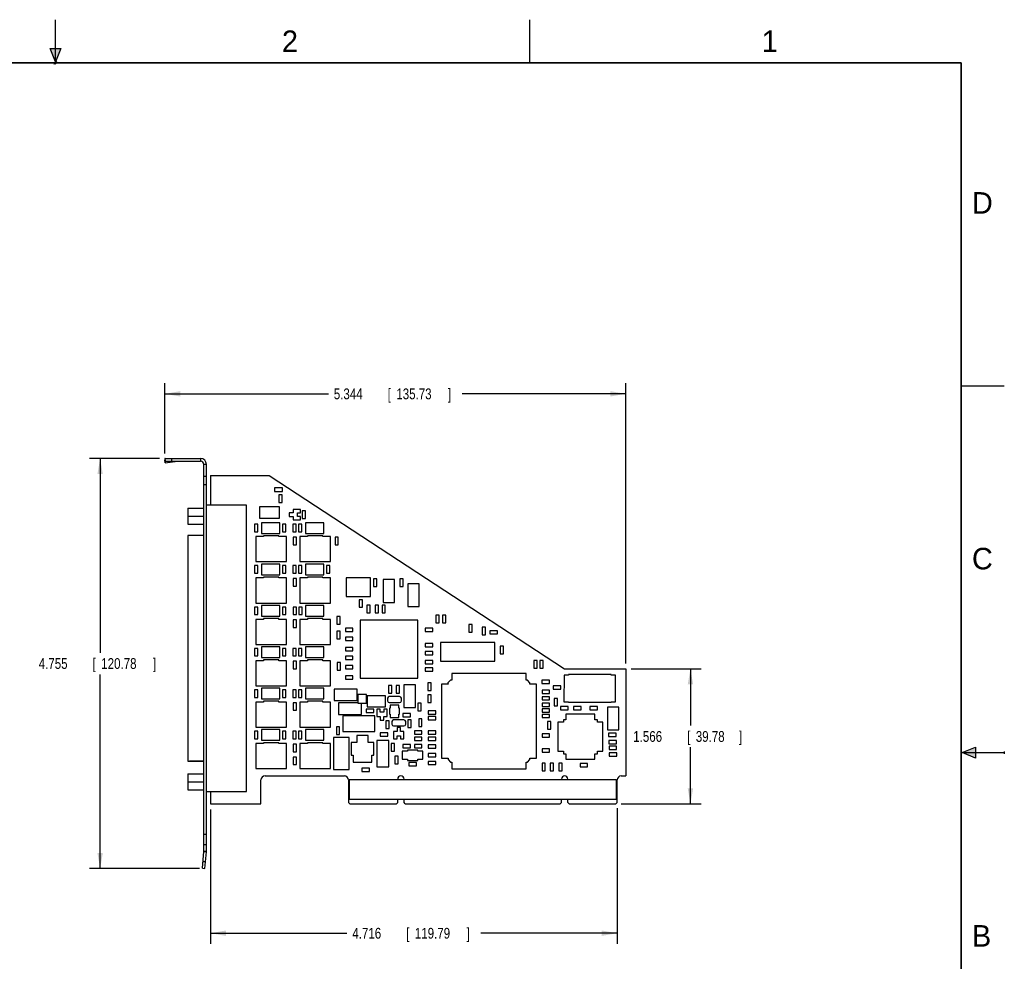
# Model space of a CAD drawing. Header units: inches. Extents: x 0 to 22, y 0 to 17.
# Tile 9 of 9: x 10.6 to 22, y 6.1 to 17. Entities that reach past the tile are written whole.
import ezdxf

# ---------------------------------------------------------------- set-up
doc = ezdxf.new("R2010")
doc.units = ezdxf.units.IN
doc.header["$LTSCALE"] = 1.21
doc.header["$MEASUREMENT"] = 0
doc.layers.get('0').update_dxf_attribs({"linetype": 'CONTINUOUS'})
doc.layers.add('DIMENSIONS', color=7, linetype='CONTINUOUS')
doc.styles.get("Standard").update_dxf_attribs({"font": 'txt', "width": 0.8})
doc.dimstyles.new('DIMSTYLE_1', dxfattribs={"dimtxt": 0.125, "dimasz": 0.18, "dimexe": 0.18, "dimexo": 0.0625, "dimgap": 0.09, "dimtad": 0, "dimtih": 1, "dimtoh": 1, "dimdec": 3, "dimzin": 4, "dimdsep": 46, "dimtxsty": 'STANDARD', "dimblk": '_FILLED', "dimblk1": '_FILLED', "dimblk2": '_FILLED', "dimcen": 0.09, "dimadec": 0, "dimazin": 0, "dimtp": 0.01, "dimtm": 0.01, "dimtfac": 1, "dimtdec": 3, "dimtofl": 0, "dimtmove": 0, "dimatfit": 3, "dimldrblk": '_FILLED', "dimfxl": 1, "dimtolj": 1, "dimtzin": 4, "dimarcsym": 0})

# ---------------------------------------------------------------- blocks, each defined once
blk = doc.blocks.new('_FILLED')
at = {"color": 0, "linetype": 'BYBLOCK'}
blk.add_solid([(0, 0), (-1, 0.174), (-1, -0.174)], dxfattribs=at)
blk = doc.blocks.new('*D0')
at = {"layer": 'DIMENSIONS', "color": 2, "linetype": 'CONTINUOUS'}
for p, q in [((12.207, 11.911), (11.392, 11.911)), ((11.517, 11.911), (11.517, 9.658)), ((11.517, 7.156), (11.517, 9.408)), ((12.67, 7.156), (11.392, 7.156))]:
    blk.add_line(p, q, dxfattribs=at)
at = {"layer": 'DIMENSIONS', "color": 2, "linetype": 'CONTINUOUS', "xscale": 0.18, "yscale": 0.18, "zscale": 0.18}
for p, rotation in [((11.517, 11.911), 90), ((11.517, 7.156), 270)]:
    blk.add_blockref('_FILLED', p, dxfattribs=dict(at, rotation=rotation))
at = {"layer": 'DIMENSIONS', "color": 2, "linetype": 'CONTINUOUS', "width": 0.8}
for s, p in [('4.755', (10.805, 9.471)), ('[', (11.43, 9.471)), ('120.78', (11.53, 9.471)), (']', (12.13, 9.471))]:
    blk.add_text(s, height=0.125, dxfattribs=at).set_placement(p)
blk = doc.blocks.new('*D1')
at = {"layer": 'DIMENSIONS', "color": 2, "linetype": 'CONTINUOUS'}
for p, q in [((12.267, 11.971), (12.267, 12.786)), ((17.611, 9.533), (17.611, 12.786)), ((12.267, 12.661), (14.164, 12.661)), ((17.611, 12.661), (15.714, 12.661))]:
    blk.add_line(p, q, dxfattribs=at)
at = {"layer": 'DIMENSIONS', "color": 2, "linetype": 'CONTINUOUS', "xscale": 0.18, "yscale": 0.18, "zscale": 0.18, "rotation": 180}
blk.add_blockref('_FILLED', (12.267, 12.661), dxfattribs=at)
at = {"layer": 'DIMENSIONS', "color": 2, "linetype": 'CONTINUOUS', "xscale": 0.18, "yscale": 0.18, "zscale": 0.18}
blk.add_blockref('_FILLED', (17.611, 12.661), dxfattribs=at)
at = {"layer": 'DIMENSIONS', "color": 2, "linetype": 'CONTINUOUS', "width": 0.8}
for s, p in [('5.344', (14.226, 12.598)), ('[', (14.851, 12.598)), ('135.73', (14.951, 12.598)), (']', (15.551, 12.598))]:
    blk.add_text(s, height=0.125, dxfattribs=at).set_placement(p)
blk = doc.blocks.new('*D2')
at = {"layer": 'DIMENSIONS', "color": 2, "linetype": 'CONTINUOUS'}
for p, q in [((17.673, 9.471), (18.486, 9.471)), ((18.361, 9.471), (18.361, 8.813)), ((18.361, 7.905), (18.361, 8.563)), ((17.559, 7.905), (18.486, 7.905))]:
    blk.add_line(p, q, dxfattribs=at)
at = {"layer": 'DIMENSIONS', "color": 2, "linetype": 'CONTINUOUS', "xscale": 0.18, "yscale": 0.18, "zscale": 0.18}
for p, rotation in [((18.361, 9.471), 90), ((18.361, 7.905), 270)]:
    blk.add_blockref('_FILLED', p, dxfattribs=dict(at, rotation=rotation))
at = {"layer": 'DIMENSIONS', "color": 2, "linetype": 'CONTINUOUS', "width": 0.8}
for s, p in [('1.566', (17.698, 8.625)), ('[', (18.323, 8.625)), ('39.78', (18.423, 8.625)), (']', (18.923, 8.625))]:
    blk.add_text(s, height=0.125, dxfattribs=at).set_placement(p)
blk = doc.blocks.new('*D3')
at = {"layer": 'DIMENSIONS', "color": 2, "linetype": 'CONTINUOUS'}
for p, q in [((12.796, 7.842), (12.796, 6.281)), ((17.512, 7.857), (17.512, 6.281)), ((12.796, 6.406), (14.379, 6.406)), ((17.512, 6.406), (15.929, 6.406))]:
    blk.add_line(p, q, dxfattribs=at)
at = {"layer": 'DIMENSIONS', "color": 2, "linetype": 'CONTINUOUS', "xscale": 0.18, "yscale": 0.18, "zscale": 0.18, "rotation": 180}
blk.add_blockref('_FILLED', (12.796, 6.406), dxfattribs=at)
at = {"layer": 'DIMENSIONS', "color": 2, "linetype": 'CONTINUOUS', "xscale": 0.18, "yscale": 0.18, "zscale": 0.18}
blk.add_blockref('_FILLED', (17.512, 6.406), dxfattribs=at)
at = {"layer": 'DIMENSIONS', "color": 2, "linetype": 'CONTINUOUS', "width": 0.8}
for s, p in [('4.716', (14.441, 6.343)), ('[', (15.066, 6.343)), ('119.79', (15.166, 6.343)), (']', (15.766, 6.343))]:
    blk.add_text(s, height=0.125, dxfattribs=at).set_placement(p)

msp = doc.modelspace()

# ---------------------------------------------------------------- hatches: boundary and pattern name
at = {"linetype": 'CONTINUOUS'}
for points in [[(11, 16.51), (10.9375, 16.6663), (11.0625, 16.6663)], [(21.6663, 8.5625), (21.6663, 8.4375), (21.51, 8.5)]]:
    msp.add_hatch(color=2, dxfattribs=at).paths.add_polyline_path(points)

# ---------------------------------------------------------------- linework, layer by layer
at = {"color": 2, "linetype": 'CONTINUOUS'}
for p, q in [((11, 16.485), (11, 17)), ((16.5, 16.5), (16.5, 17)), ((11, 16.51), (10.9375, 16.6663)), ((10.9375, 16.6663), (11.0625, 16.6663)), ((11.0625, 16.6663), (11, 16.51)), ((11.015, 16.515), (10.985, 16.485)), ((10.985, 16.485), (11, 16.515)), ((11, 16.485), (11.015, 16.515)), ((22, 12.75), (21.5, 12.75)), ((21.51, 8.5), (21.6663, 8.5625)), ((21.6663, 8.5625), (21.6663, 8.4375)), ((21.51, 8.5), (22, 8.5)), ((21.6663, 8.4375), (21.51, 8.5)), ((22, 8.515), (22, 8.485))]:
    msp.add_line(p, q, dxfattribs=at)
at = {"color": 7, "linetype": 'CONTINUOUS'}
for p, q in [((12.2671, 11.9087), (12.2683, 11.8904)), ((12.2671, 11.9087), (12.2697, 11.8895)), ((12.2722, 11.8614), (12.2683, 11.8904)), ((12.2697, 11.8809), (12.2697, 11.9109)), ((12.2697, 11.9109), (12.6797, 11.9109)), ((12.2697, 11.8809), (12.6797, 11.8809)), ((12.271, 11.8798), (12.2722, 11.8614)), ((12.271, 11.8798), (12.4127, 11.8798)), ((12.2722, 11.8614), (12.4127, 11.8798)), ((12.3497, 11.8809), (12.3497, 11.9109)), ((12.6797, 11.9109), (12.6797, 11.8809)), ((12.7197, 7.3569), (12.7197, 11.8409)), ((12.7497, 11.8409), (12.7197, 11.8409)), ((12.7497, 7.3569), (12.7497, 11.8409)), ((12.7497, 11.7039), (12.7197, 11.7039)), ((12.7957, 11.7149), (12.7957, 11.3699)), ((12.7957, 11.7149), (13.4777, 11.7149)), ((13.4777, 11.7149), (16.9007, 9.4709)), ((12.7497, 11.6039), (12.7197, 11.6039)), ((13.5397, 11.5699), (13.5397, 11.5299)), ((13.6297, 11.5699), (13.5397, 11.5699)), ((13.5397, 11.5299), (13.6297, 11.5299)), ((13.6297, 11.5299), (13.6297, 11.5699)), ((13.5907, 11.4889), (13.5907, 11.4009)), ((13.6287, 11.4889), (13.5907, 11.4889)), ((13.6287, 11.4009), (13.6287, 11.4889)), ((12.5322, 11.3357), (12.5322, 11.1482)), ((12.5322, 11.3357), (12.7197, 11.3357)), ((13.2147, 11.3699), (12.7497, 11.3699)), ((13.2147, 8.0499), (13.2147, 11.3699)), ((13.3637, 11.3519), (13.3637, 11.2179)), ((13.5957, 11.3519), (13.3637, 11.3519)), ((13.5907, 11.4009), (13.6287, 11.4009)), ((13.5957, 11.2179), (13.5957, 11.3519)), ((13.7547, 11.3199), (13.7547, 11.2799)), ((13.8397, 11.3199), (13.7547, 11.3199)), ((13.8397, 11.2799), (13.8397, 11.3199)), ((13.8607, 11.3039), (13.8607, 11.2159)), ((13.8987, 11.3039), (13.8607, 11.3039)), ((13.8987, 11.2159), (13.8987, 11.3039)), ((12.5322, 11.2419), (12.7197, 11.2419)), ((13.3637, 11.2179), (13.5957, 11.2179)), ((13.7097, 11.2799), (13.7097, 11.2399)), ((13.7547, 11.2799), (13.7097, 11.2799)), ((13.7097, 11.2399), (13.7547, 11.2399)), ((13.7547, 11.2399), (13.7547, 11.1999)), ((13.7547, 11.1999), (13.8397, 11.1999)), ((13.8047, 11.2399), (13.8047, 11.2799)), ((13.8047, 11.2799), (13.8397, 11.2799)), ((13.8397, 11.2399), (13.8047, 11.2399)), ((13.8397, 11.1999), (13.8397, 11.2399)), ((13.8607, 11.2159), (13.8987, 11.2159)), ((12.5322, 11.1482), (12.7197, 11.1482)), ((13.3057, 11.1489), (13.3057, 11.0609)), ((13.3437, 11.1489), (13.3057, 11.1489)), ((13.3437, 11.0609), (13.3437, 11.1489)), ((13.3897, 11.1669), (13.3897, 11.0429)), ((13.5997, 11.1669), (13.3897, 11.1669)), ((13.5997, 11.0429), (13.5997, 11.1669)), ((13.6307, 11.1489), (13.6307, 11.0609)), ((13.6687, 11.1489), (13.6307, 11.1489)), ((13.6687, 11.0609), (13.6687, 11.1489)), ((13.7507, 11.1489), (13.7507, 11.0609)), ((13.7887, 11.1489), (13.7507, 11.1489)), ((13.7887, 11.0609), (13.7887, 11.1489)), ((13.8157, 11.1489), (13.8157, 11.0609)), ((13.8537, 11.1489), (13.8157, 11.1489)), ((13.8537, 11.0609), (13.8537, 11.1489)), ((13.8997, 11.1669), (13.8997, 11.0429)), ((14.1097, 11.1669), (13.8997, 11.1669)), ((14.1097, 11.0429), (14.1097, 11.1669)), ((12.5347, 11.0169), (12.5347, 8.4029)), ((12.7197, 11.0169), (12.5347, 11.0169)), ((12.5517, 11.0169), (12.5517, 11.0179)), ((12.7197, 11.0179), (12.5517, 11.0179)), ((13.3057, 11.0609), (13.3437, 11.0609)), ((13.3222, 11.0059), (13.3222, 10.7149)), ((13.4097, 11.0059), (13.3222, 11.0059)), ((13.3897, 11.0429), (13.5997, 11.0429)), ((13.4097, 11.0154), (13.4097, 11.0059)), ((13.5897, 11.0154), (13.4097, 11.0154)), ((13.5897, 11.0059), (13.5897, 11.0154)), ((13.6772, 11.0059), (13.5897, 11.0059)), ((13.6307, 11.0609), (13.6687, 11.0609)), ((13.6772, 10.7149), (13.6772, 11.0059)), ((13.7507, 11.0609), (13.7887, 11.0609)), ((13.7557, 10.9989), (13.7557, 10.9109)), ((13.7937, 10.9989), (13.7557, 10.9989)), ((13.7937, 10.9109), (13.7937, 10.9989)), ((13.8157, 11.0609), (13.8537, 11.0609)), ((13.8322, 11.0059), (13.8322, 10.7149)), ((13.9197, 11.0059), (13.8322, 11.0059)), ((13.8997, 11.0429), (14.1097, 11.0429)), ((13.9197, 11.0154), (13.9197, 11.0059)), ((14.0997, 11.0154), (13.9197, 11.0154)), ((14.0997, 11.0059), (14.0997, 11.0154)), ((14.1872, 11.0059), (14.0997, 11.0059)), ((14.1872, 10.7149), (14.1872, 11.0059)), ((14.2407, 10.9989), (14.2407, 10.9109)), ((14.2787, 10.9989), (14.2407, 10.9989)), ((14.2787, 10.9109), (14.2787, 10.9989)), ((13.7557, 10.9109), (13.7937, 10.9109)), ((14.2407, 10.9109), (14.2787, 10.9109)), ((13.3057, 10.6689), (13.3057, 10.5809)), ((13.3437, 10.6689), (13.3057, 10.6689)), ((13.3222, 10.7149), (13.6772, 10.7149)), ((13.3437, 10.5809), (13.3437, 10.6689)), ((13.3897, 10.6869), (13.3897, 10.5629)), ((13.5997, 10.6869), (13.3897, 10.6869)), ((13.5997, 10.5629), (13.5997, 10.6869)), ((13.6307, 10.6689), (13.6307, 10.5809)), ((13.6687, 10.6689), (13.6307, 10.6689)), ((13.6687, 10.5809), (13.6687, 10.6689)), ((13.7507, 10.6689), (13.7507, 10.5809)), ((13.7887, 10.6689), (13.7507, 10.6689)), ((13.7887, 10.5809), (13.7887, 10.6689)), ((13.8157, 10.6689), (13.8157, 10.5809)), ((13.8537, 10.6689), (13.8157, 10.6689)), ((13.8322, 10.7149), (14.1872, 10.7149)), ((13.8537, 10.5809), (13.8537, 10.6689)), ((13.8997, 10.6869), (13.8997, 10.5629)), ((14.1097, 10.6869), (13.8997, 10.6869)), ((14.1097, 10.5629), (14.1097, 10.6869)), ((14.1407, 10.6689), (14.1407, 10.5809)), ((14.1787, 10.6689), (14.1407, 10.6689)), ((14.1787, 10.5809), (14.1787, 10.6689)), ((13.3057, 10.5809), (13.3437, 10.5809)), ((13.3222, 10.5259), (13.3222, 10.2349)), ((13.4097, 10.5259), (13.3222, 10.5259)), ((13.3897, 10.5629), (13.5997, 10.5629)), ((13.4097, 10.5354), (13.4097, 10.5259)), ((13.5897, 10.5354), (13.4097, 10.5354)), ((13.5897, 10.5259), (13.5897, 10.5354)), ((13.6772, 10.5259), (13.5897, 10.5259)), ((13.6307, 10.5809), (13.6687, 10.5809)), ((13.6772, 10.2349), (13.6772, 10.5259)), ((13.7507, 10.5809), (13.7887, 10.5809)), ((13.7557, 10.5189), (13.7557, 10.4309)), ((13.7937, 10.5189), (13.7557, 10.5189)), ((13.7937, 10.4309), (13.7937, 10.5189)), ((13.8157, 10.5809), (13.8537, 10.5809)), ((13.8322, 10.5259), (13.8322, 10.2349)), ((13.9197, 10.5259), (13.8322, 10.5259)), ((13.8997, 10.5629), (14.1097, 10.5629)), ((13.9197, 10.5354), (13.9197, 10.5259)), ((14.0997, 10.5354), (13.9197, 10.5354)), ((14.0997, 10.5259), (14.0997, 10.5354)), ((14.1872, 10.5259), (14.0997, 10.5259)), ((14.1407, 10.5809), (14.1787, 10.5809)), ((14.1872, 10.2349), (14.1872, 10.5259)), ((14.3677, 10.5284), (14.3677, 10.3114)), ((14.6507, 10.5284), (14.3677, 10.5284)), ((14.6507, 10.3114), (14.6507, 10.5284)), ((14.6857, 10.5139), (14.6857, 10.4259)), ((14.7237, 10.5139), (14.6857, 10.5139)), ((14.7237, 10.4259), (14.7237, 10.5139)), ((14.7977, 10.5079), (14.7977, 10.2429)), ((14.9317, 10.5079), (14.7977, 10.5079)), ((14.9317, 10.2429), (14.9317, 10.5079)), ((14.9907, 10.5139), (14.9907, 10.4259)), ((15.0287, 10.5139), (14.9907, 10.5139)), ((15.0287, 10.4259), (15.0287, 10.5139)), ((13.7557, 10.4309), (13.7937, 10.4309)), ((14.6857, 10.4259), (14.7237, 10.4259)), ((14.9907, 10.4259), (15.0287, 10.4259)), ((15.0827, 10.4579), (15.0827, 10.1929)), ((15.2167, 10.4579), (15.0827, 10.4579)), ((15.2167, 10.1929), (15.2167, 10.4579)), ((14.3677, 10.3114), (14.6507, 10.3114)), ((13.3057, 10.1889), (13.3057, 10.1009)), ((13.3437, 10.1889), (13.3057, 10.1889)), ((13.3222, 10.2349), (13.6772, 10.2349)), ((13.3437, 10.1009), (13.3437, 10.1889)), ((13.3897, 10.2059), (13.3897, 10.0819)), ((13.5997, 10.2059), (13.3897, 10.2059)), ((13.5997, 10.0819), (13.5997, 10.2059)), ((13.6307, 10.1889), (13.6307, 10.1009)), ((13.6687, 10.1889), (13.6307, 10.1889)), ((13.6687, 10.1009), (13.6687, 10.1889)), ((13.7557, 10.1889), (13.7557, 10.1009)), ((13.7937, 10.1889), (13.7557, 10.1889)), ((13.7937, 10.1009), (13.7937, 10.1889)), ((13.8207, 10.1889), (13.8207, 10.1009)), ((13.8587, 10.1889), (13.8207, 10.1889)), ((13.8322, 10.2349), (14.1872, 10.2349)), ((13.8587, 10.1009), (13.8587, 10.1889)), ((13.8997, 10.2069), (13.8997, 10.0829)), ((14.1097, 10.2069), (13.8997, 10.2069)), ((14.1097, 10.0829), (14.1097, 10.2069)), ((14.5207, 10.2739), (14.5207, 10.1859)), ((14.5587, 10.2739), (14.5207, 10.2739)), ((14.5207, 10.1859), (14.5587, 10.1859)), ((14.5587, 10.1859), (14.5587, 10.2739)), ((14.6107, 10.2089), (14.6107, 10.1209)), ((14.6487, 10.2089), (14.6107, 10.2089)), ((14.6487, 10.1209), (14.6487, 10.2089)), ((14.7057, 10.2089), (14.7057, 10.1209)), ((14.7437, 10.2089), (14.7057, 10.2089)), ((14.7437, 10.1209), (14.7437, 10.2089)), ((14.7857, 10.2089), (14.7857, 10.1209)), ((14.8237, 10.2089), (14.7857, 10.2089)), ((14.7977, 10.2429), (14.9317, 10.2429)), ((14.8237, 10.1209), (14.8237, 10.2089)), ((15.0827, 10.1929), (15.2167, 10.1929)), ((13.3057, 10.1009), (13.3437, 10.1009)), ((13.3222, 10.0459), (13.3222, 9.7549)), ((13.4097, 10.0459), (13.3222, 10.0459)), ((13.3897, 10.0819), (13.5997, 10.0819)), ((13.4097, 10.0554), (13.4097, 10.0459)), ((13.5897, 10.0554), (13.4097, 10.0554)), ((13.5897, 10.0459), (13.5897, 10.0554)), ((13.6772, 10.0459), (13.5897, 10.0459)), ((13.6307, 10.1009), (13.6687, 10.1009)), ((13.6772, 9.7549), (13.6772, 10.0459)), ((13.7557, 10.1009), (13.7937, 10.1009)), ((13.8207, 10.1009), (13.8587, 10.1009)), ((13.8322, 10.0459), (13.8322, 9.7549)), ((13.9197, 10.0459), (13.8322, 10.0459)), ((13.8997, 10.0829), (14.1097, 10.0829)), ((13.9197, 10.0554), (13.9197, 10.0459)), ((14.0997, 10.0554), (13.9197, 10.0554)), ((14.0997, 10.0459), (14.0997, 10.0554)), ((14.1872, 10.0459), (14.0997, 10.0459)), ((14.1872, 9.7549), (14.1872, 10.0459)), ((14.2607, 10.0789), (14.2607, 9.9909)), ((14.2987, 10.0789), (14.2607, 10.0789)), ((14.2987, 9.9909), (14.2987, 10.0789)), ((14.6107, 10.1209), (14.6487, 10.1209)), ((14.7057, 10.1209), (14.7437, 10.1209)), ((14.7857, 10.1209), (14.8237, 10.1209)), ((15.4107, 10.0939), (15.4107, 10.0059)), ((15.4487, 10.0939), (15.4107, 10.0939)), ((15.4487, 10.0059), (15.4487, 10.0939)), ((15.4857, 10.0939), (15.4857, 10.0059)), ((15.5237, 10.0939), (15.4857, 10.0939)), ((15.5237, 10.0059), (15.5237, 10.0939)), ((13.7557, 10.0389), (13.7557, 9.9509)), ((13.7937, 10.0389), (13.7557, 10.0389)), ((13.7557, 9.9509), (13.7937, 9.9509)), ((13.7937, 9.9509), (13.7937, 10.0389)), ((14.2607, 9.9909), (14.2987, 9.9909)), ((14.3607, 9.9439), (14.3607, 9.9059)), ((14.4487, 9.9439), (14.3607, 9.9439)), ((14.4487, 9.9059), (14.4487, 9.9439)), ((14.533, 10.0346), (14.533, 9.3653)), ((15.2023, 10.0346), (14.533, 10.0346)), ((15.2023, 9.3653), (15.2023, 10.0346)), ((15.2857, 9.9439), (15.2857, 9.9059)), ((15.3737, 9.9439), (15.2857, 9.9439)), ((15.3737, 9.9059), (15.3737, 9.9439)), ((15.4107, 10.0059), (15.4487, 10.0059)), ((15.4857, 10.0059), (15.5237, 10.0059)), ((15.8287, 9.9849), (15.7907, 9.9849)), ((15.7907, 9.9849), (15.7907, 9.8969)), ((15.8287, 9.8969), (15.8287, 9.9849)), ((15.9837, 9.9539), (15.9457, 9.9539)), ((15.9457, 9.9539), (15.9457, 9.8659)), ((15.9837, 9.8659), (15.9837, 9.9539)), ((14.2607, 9.9089), (14.2607, 9.8209)), ((14.2987, 9.9089), (14.2607, 9.9089)), ((14.2607, 9.8209), (14.2987, 9.8209)), ((14.2987, 9.8209), (14.2987, 9.9089)), ((14.3607, 9.9059), (14.4487, 9.9059)), ((14.3607, 9.8389), (14.3607, 9.8009)), ((14.4487, 9.8389), (14.3607, 9.8389)), ((14.4487, 9.8009), (14.4487, 9.8389)), ((15.2857, 9.9059), (15.3737, 9.9059)), ((15.7907, 9.8969), (15.8287, 9.8969)), ((15.9457, 9.8659), (15.9837, 9.8659)), ((16.1237, 9.9139), (16.0357, 9.9139)), ((16.0357, 9.9139), (16.0357, 9.8759)), ((16.0357, 9.8759), (16.1237, 9.8759)), ((16.1237, 9.8759), (16.1237, 9.9139)), ((13.3057, 9.7089), (13.3057, 9.6209)), ((13.3437, 9.7089), (13.3057, 9.7089)), ((13.3222, 9.7549), (13.6772, 9.7549)), ((13.3437, 9.6209), (13.3437, 9.7089)), ((13.3897, 9.7269), (13.3897, 9.6029)), ((13.5997, 9.7269), (13.3897, 9.7269)), ((13.5997, 9.6029), (13.5997, 9.7269)), ((13.6307, 9.7089), (13.6307, 9.6209)), ((13.6687, 9.7089), (13.6307, 9.7089)), ((13.6687, 9.6209), (13.6687, 9.7089)), ((13.7507, 9.7089), (13.7507, 9.6209)), ((13.7887, 9.7089), (13.7507, 9.7089)), ((13.7887, 9.6209), (13.7887, 9.7089)), ((13.8157, 9.7089), (13.8157, 9.6209)), ((13.8537, 9.7089), (13.8157, 9.7089)), ((13.8322, 9.7549), (14.1872, 9.7549)), ((13.8537, 9.6209), (13.8537, 9.7089)), ((13.8997, 9.7269), (13.8997, 9.6029)), ((14.1097, 9.7269), (13.8997, 9.7269)), ((14.1097, 9.6029), (14.1097, 9.7269)), ((14.3607, 9.8009), (14.4487, 9.8009)), ((14.3607, 9.7189), (14.3607, 9.6809)), ((14.4487, 9.7189), (14.3607, 9.7189)), ((14.4487, 9.6809), (14.4487, 9.7189)), ((15.3737, 9.7639), (15.2857, 9.7639)), ((15.2857, 9.7639), (15.2857, 9.7259)), ((15.2857, 9.7259), (15.3737, 9.7259)), ((15.3737, 9.7259), (15.3737, 9.7639)), ((16.0947, 9.7782), (15.4647, 9.7782)), ((15.4647, 9.7782), (15.4647, 9.5617)), ((16.0947, 9.5617), (16.0947, 9.7782)), ((16.1937, 9.7339), (16.1557, 9.7339)), ((16.1557, 9.7339), (16.1557, 9.6459)), ((16.1937, 9.6459), (16.1937, 9.7339)), ((13.3057, 9.6209), (13.3437, 9.6209)), ((13.3897, 9.6029), (13.5997, 9.6029)), ((13.6307, 9.6209), (13.6687, 9.6209)), ((13.7507, 9.6209), (13.7887, 9.6209)), ((13.8157, 9.6209), (13.8537, 9.6209)), ((13.8997, 9.6029), (14.1097, 9.6029)), ((14.3607, 9.6809), (14.4487, 9.6809)), ((14.3607, 9.6189), (14.3607, 9.5809)), ((14.4487, 9.6189), (14.3607, 9.6189)), ((14.4487, 9.5809), (14.4487, 9.6189)), ((15.3737, 9.6739), (15.2857, 9.6739)), ((15.2857, 9.6739), (15.2857, 9.6359)), ((15.2857, 9.6359), (15.3737, 9.6359)), ((15.3737, 9.6359), (15.3737, 9.6739)), ((16.1557, 9.6459), (16.1937, 9.6459)), ((13.3222, 9.5659), (13.3222, 9.2749)), ((13.4097, 9.5659), (13.3222, 9.5659)), ((13.4097, 9.5754), (13.4097, 9.5659)), ((13.5897, 9.5754), (13.4097, 9.5754)), ((13.5897, 9.5659), (13.5897, 9.5754)), ((13.6772, 9.5659), (13.5897, 9.5659)), ((13.6772, 9.2749), (13.6772, 9.5659)), ((13.7557, 9.5589), (13.7557, 9.4709)), ((13.7937, 9.5589), (13.7557, 9.5589)), ((13.7937, 9.4709), (13.7937, 9.5589)), ((13.8322, 9.5659), (13.8322, 9.2749)), ((13.9197, 9.5659), (13.8322, 9.5659)), ((13.9197, 9.5754), (13.9197, 9.5659)), ((14.0997, 9.5754), (13.9197, 9.5754)), ((14.0997, 9.5659), (14.0997, 9.5754)), ((14.1872, 9.5659), (14.0997, 9.5659)), ((14.1872, 9.2749), (14.1872, 9.5659)), ((14.2657, 9.5439), (14.2657, 9.4559)), ((14.3037, 9.5439), (14.2657, 9.5439)), ((14.3037, 9.4559), (14.3037, 9.5439)), ((14.3607, 9.5809), (14.4487, 9.5809)), ((14.3607, 9.5089), (14.3607, 9.4709)), ((14.4487, 9.5089), (14.3607, 9.5089)), ((14.4487, 9.4709), (14.4487, 9.5089)), ((15.3737, 9.5689), (15.2857, 9.5689)), ((15.2857, 9.5689), (15.2857, 9.5309)), ((15.2857, 9.5309), (15.3737, 9.5309)), ((15.3737, 9.4839), (15.2857, 9.4839)), ((15.2857, 9.4839), (15.2857, 9.4459)), ((15.3737, 9.5309), (15.3737, 9.5689)), ((15.3737, 9.4459), (15.3737, 9.4839)), ((15.4647, 9.5617), (16.0947, 9.5617)), ((16.5827, 9.5679), (16.5447, 9.5679)), ((16.5447, 9.5679), (16.5447, 9.4799)), ((16.5447, 9.4799), (16.5827, 9.4799)), ((16.5827, 9.4799), (16.5827, 9.5679)), ((16.6527, 9.5679), (16.6147, 9.5679)), ((16.6147, 9.5679), (16.6147, 9.4799)), ((16.6147, 9.4799), (16.6527, 9.4799)), ((16.6527, 9.4799), (16.6527, 9.5679)), ((13.7557, 9.4709), (13.7937, 9.4709)), ((14.2657, 9.4559), (14.3037, 9.4559)), ((14.3607, 9.4709), (14.4487, 9.4709)), ((14.3607, 9.3889), (14.3607, 9.3509)), ((14.4487, 9.3889), (14.3607, 9.3889)), ((14.4487, 9.3509), (14.4487, 9.3889)), ((14.533, 9.3653), (15.2023, 9.3653)), ((15.2857, 9.4459), (15.3737, 9.4459)), ((16.4557, 9.4169), (15.5957, 9.4169)), ((15.5957, 9.4169), (15.5957, 9.3399)), ((16.4557, 9.3399), (16.4557, 9.4169)), ((16.8954, 9.3989), (16.8947, 9.0909)), ((16.9487, 9.3989), (16.8954, 9.3989)), ((16.9007, 9.4709), (17.6107, 9.4709)), ((17.4407, 9.4049), (16.9487, 9.4049)), ((16.9487, 9.4049), (16.9487, 9.3989)), ((17.4407, 9.3989), (17.4407, 9.4049)), ((17.4939, 9.3989), (17.4407, 9.3989)), ((17.4939, 9.0909), (17.4939, 9.3989)), ((17.6107, 9.4709), (17.6107, 8.2299)), ((13.3222, 9.2749), (13.6772, 9.2749)), ((13.3897, 9.2469), (13.3897, 9.1229)), ((13.5997, 9.2469), (13.3897, 9.2469)), ((13.5997, 9.1229), (13.5997, 9.2469)), ((13.8322, 9.2749), (14.1872, 9.2749)), ((13.8997, 9.2469), (13.8997, 9.1229)), ((14.1097, 9.2469), (13.8997, 9.2469)), ((14.1097, 9.1229), (14.1097, 9.2469)), ((14.3607, 9.3509), (14.4487, 9.3509)), ((14.8987, 9.2789), (14.8607, 9.2789)), ((14.8607, 9.2789), (14.8607, 9.1909)), ((14.8987, 9.1909), (14.8987, 9.2789)), ((14.9887, 9.2789), (14.9507, 9.2789)), ((14.9507, 9.2789), (14.9507, 9.1909)), ((14.9887, 9.1909), (14.9887, 9.2789)), ((15.1717, 9.2869), (15.0377, 9.2869)), ((15.0377, 9.2869), (15.0377, 9.0219)), ((15.1717, 9.0219), (15.1717, 9.2869)), ((15.3537, 9.3089), (15.3157, 9.3089)), ((15.3157, 9.3089), (15.3157, 9.2209)), ((15.3537, 9.2209), (15.3537, 9.3089)), ((15.5507, 9.2949), (15.4737, 9.2949)), ((15.4737, 9.2949), (15.4737, 8.4349)), ((15.5807, 9.3399), (15.5497, 9.3099)), ((15.5497, 9.3099), (15.5507, 9.2949)), ((15.5957, 9.3399), (15.5807, 9.3399)), ((16.4707, 9.3399), (16.4557, 9.3399)), ((16.5007, 9.3099), (16.4707, 9.3399)), ((16.5007, 9.2949), (16.5007, 9.3099)), ((16.5777, 9.2949), (16.5007, 9.2949)), ((16.5777, 8.4349), (16.5777, 9.2949)), ((16.7277, 9.3399), (16.6397, 9.3399)), ((16.6397, 9.3399), (16.6397, 9.3019)), ((16.6397, 9.3019), (16.7277, 9.3019)), ((16.7277, 9.3019), (16.7277, 9.3399)), ((16.8587, 9.2739), (16.7707, 9.2739)), ((16.7707, 9.2739), (16.7707, 9.2359)), ((16.8587, 9.2359), (16.8587, 9.2739)), ((13.3057, 9.2289), (13.3057, 9.1409)), ((13.3437, 9.2289), (13.3057, 9.2289)), ((13.3057, 9.1409), (13.3437, 9.1409)), ((13.3437, 9.1409), (13.3437, 9.2289)), ((13.6307, 9.2289), (13.6307, 9.1409)), ((13.6687, 9.2289), (13.6307, 9.2289)), ((13.6307, 9.1409), (13.6687, 9.1409)), ((13.6687, 9.1409), (13.6687, 9.2289)), ((13.7507, 9.2289), (13.7507, 9.1409)), ((13.7887, 9.2289), (13.7507, 9.2289)), ((13.7507, 9.1409), (13.7887, 9.1409)), ((13.7887, 9.1409), (13.7887, 9.2289)), ((13.8157, 9.2289), (13.8157, 9.1409)), ((13.8537, 9.2289), (13.8157, 9.2289)), ((13.8157, 9.1409), (13.8537, 9.1409)), ((13.8537, 9.1409), (13.8537, 9.2289)), ((14.2317, 9.2369), (14.2317, 9.1029)), ((14.4967, 9.2369), (14.2317, 9.2369)), ((14.4967, 9.1029), (14.4967, 9.2369)), ((14.5047, 9.1749), (14.5047, 9.0749)), ((14.6047, 9.1749), (14.5047, 9.1749)), ((14.6047, 9.0749), (14.6047, 9.1749)), ((14.6147, 9.1569), (14.6147, 9.0329)), ((14.8247, 9.1569), (14.6147, 9.1569)), ((14.8247, 9.0329), (14.8247, 9.1569)), ((14.8607, 9.1909), (14.8987, 9.1909)), ((14.9897, 9.1499), (14.8697, 9.1499)), ((14.9507, 9.1909), (14.9887, 9.1909)), ((15.3157, 9.2209), (15.3537, 9.2209)), ((15.3537, 9.1689), (15.3157, 9.1689)), ((15.3157, 9.1689), (15.3157, 9.0809)), ((15.3537, 9.0809), (15.3537, 9.1689)), ((16.7287, 9.2239), (16.6407, 9.2239)), ((16.6407, 9.2239), (16.6407, 9.1859)), ((16.6407, 9.1859), (16.7287, 9.1859)), ((16.7287, 9.1489), (16.6407, 9.1489)), ((16.6407, 9.1489), (16.6407, 9.1109)), ((16.7287, 9.1859), (16.7287, 9.2239)), ((16.7287, 9.1109), (16.7287, 9.1489)), ((16.7707, 9.2359), (16.8587, 9.2359)), ((13.3222, 9.0859), (13.3222, 8.7949)), ((13.4097, 9.0859), (13.3222, 9.0859)), ((13.3897, 9.1229), (13.5997, 9.1229)), ((13.4097, 9.0954), (13.4097, 9.0859)), ((13.5897, 9.0954), (13.4097, 9.0954)), ((13.5897, 9.0859), (13.5897, 9.0954)), ((13.6772, 9.0859), (13.5897, 9.0859)), ((13.6772, 8.7949), (13.6772, 9.0859)), ((13.7557, 9.0789), (13.7557, 8.9909)), ((13.7937, 9.0789), (13.7557, 9.0789)), ((13.7937, 8.9909), (13.7937, 9.0789)), ((13.8322, 9.0859), (13.8322, 8.7949)), ((13.9197, 9.0859), (13.8322, 9.0859)), ((13.8997, 9.1229), (14.1097, 9.1229)), ((13.9197, 9.0954), (13.9197, 9.0859)), ((14.0997, 9.0954), (13.9197, 9.0954)), ((14.0997, 9.0859), (14.0997, 9.0954)), ((14.1872, 9.0859), (14.0997, 9.0859)), ((14.1872, 8.7949), (14.1872, 9.0859)), ((14.2317, 9.1029), (14.4967, 9.1029)), ((14.2817, 9.0779), (14.2817, 8.9439)), ((14.5047, 9.0779), (14.2817, 9.0779)), ((14.5047, 9.0749), (14.6047, 9.0749)), ((14.5467, 8.9439), (14.5467, 9.0749)), ((14.6147, 9.0329), (14.8247, 9.0329)), ((14.8497, 9.1299), (14.8497, 9.0999)), ((14.8697, 9.0799), (14.9897, 9.0799)), ((14.9797, 9.0509), (14.8797, 9.0509)), ((14.8797, 9.0509), (14.8797, 9.0144)), ((14.9797, 9.0144), (14.9797, 9.0509)), ((15.0097, 9.0999), (15.0097, 9.1299)), ((15.0377, 9.0219), (15.1717, 9.0219)), ((15.2387, 9.0739), (15.2007, 9.0739)), ((15.2007, 9.0739), (15.2007, 8.9859)), ((15.2387, 8.9859), (15.2387, 9.0739)), ((15.3157, 9.0809), (15.3537, 9.0809)), ((16.6407, 9.1109), (16.7287, 9.1109)), ((16.7287, 9.0739), (16.6407, 9.0739)), ((16.6407, 9.0739), (16.6407, 9.0359)), ((16.6407, 9.0359), (16.7287, 9.0359)), ((16.7287, 9.0359), (16.7287, 9.0739)), ((16.8187, 9.1289), (16.7807, 9.1289)), ((16.7807, 9.1289), (16.7807, 9.0409)), ((16.7807, 9.0409), (16.8187, 9.0409)), ((16.8187, 9.0409), (16.8187, 9.1289)), ((16.9437, 9.0339), (16.8557, 9.0339)), ((16.8557, 9.0339), (16.8557, 8.9959)), ((16.8947, 9.0909), (16.9487, 9.0909)), ((16.9437, 8.9959), (16.9437, 9.0339)), ((16.9487, 9.0909), (16.9487, 9.0849)), ((16.9487, 9.0849), (17.4407, 9.0849)), ((17.0937, 9.0339), (17.0057, 9.0339)), ((17.0057, 9.0339), (17.0057, 8.9959)), ((17.0937, 8.9959), (17.0937, 9.0339)), ((17.2837, 9.0339), (17.1957, 9.0339)), ((17.1957, 9.0339), (17.1957, 8.9959)), ((17.2837, 8.9959), (17.2837, 9.0339)), ((17.5317, 9.0279), (17.3977, 9.0279)), ((17.3977, 9.0279), (17.3977, 8.7629)), ((17.4407, 9.0909), (17.4939, 9.0909)), ((17.4407, 9.0849), (17.4407, 9.0909)), ((17.5317, 8.7629), (17.5317, 9.0279)), ((13.7557, 8.9909), (13.7937, 8.9909)), ((14.2817, 8.9439), (14.5467, 8.9439)), ((14.3292, 8.9254), (14.3292, 8.7444)), ((14.7002, 8.9254), (14.3292, 8.9254)), ((14.6887, 9.0039), (14.6007, 9.0039)), ((14.6007, 9.0039), (14.6007, 8.9659)), ((14.6007, 8.9659), (14.6887, 8.9659)), ((14.6887, 8.9659), (14.6887, 9.0039)), ((14.7002, 8.7444), (14.7002, 8.9254)), ((14.7647, 9.0049), (14.7247, 9.0049)), ((14.7247, 9.0049), (14.7247, 8.9199)), ((14.7247, 8.9199), (14.7647, 8.9199)), ((14.7647, 8.9699), (14.7647, 9.0049)), ((14.8047, 8.9699), (14.7647, 8.9699)), ((14.7647, 8.9199), (14.7647, 8.8749)), ((14.8447, 9.0049), (14.8047, 9.0049)), ((14.8047, 9.0049), (14.8047, 8.9699)), ((14.8047, 8.9199), (14.8447, 8.9199)), ((14.8047, 8.8749), (14.8047, 8.9199)), ((14.8447, 8.9199), (14.8447, 9.0049)), ((14.8797, 9.0144), (14.8707, 9.0144)), ((14.8707, 9.0144), (14.8707, 8.9454)), ((14.8707, 8.9454), (14.8797, 8.9454)), ((14.8797, 8.9454), (14.8797, 8.9089)), ((14.8797, 8.9089), (14.9797, 8.9089)), ((14.9887, 9.0144), (14.9797, 9.0144)), ((14.9797, 8.9454), (14.9887, 8.9454)), ((14.9797, 8.9089), (14.9797, 8.9454)), ((14.9887, 8.9454), (14.9887, 9.0144)), ((15.1137, 8.9539), (15.0257, 8.9539)), ((15.0257, 8.9539), (15.0257, 8.9159)), ((15.0257, 8.9159), (15.1137, 8.9159)), ((15.1137, 8.9159), (15.1137, 8.9539)), ((15.2007, 8.9859), (15.2387, 8.9859)), ((15.4087, 8.9839), (15.3207, 8.9839)), ((15.3207, 8.9839), (15.3207, 8.9459)), ((15.3207, 8.9459), (15.4087, 8.9459)), ((15.4087, 8.9189), (15.3207, 8.9189)), ((15.3207, 8.9189), (15.3207, 8.8809)), ((15.4087, 8.9459), (15.4087, 8.9839)), ((15.4087, 8.8809), (15.4087, 8.9189)), ((16.7287, 9.0089), (16.6407, 9.0089)), ((16.6407, 9.0089), (16.6407, 8.9709)), ((16.6407, 8.9709), (16.7287, 8.9709)), ((16.7287, 8.9439), (16.6407, 8.9439)), ((16.6407, 8.9439), (16.6407, 8.9059)), ((16.6407, 8.9059), (16.7287, 8.9059)), ((16.7287, 8.9709), (16.7287, 9.0089)), ((16.7287, 8.9059), (16.7287, 8.9439)), ((16.8557, 8.9959), (16.9437, 8.9959)), ((17.2527, 8.9449), (16.9167, 8.9449)), ((16.9167, 8.9449), (16.9167, 8.8819)), ((17.0057, 8.9959), (17.0937, 8.9959)), ((17.1957, 8.9959), (17.2837, 8.9959)), ((17.2527, 8.8819), (17.2527, 8.9449)), ((13.3222, 8.7949), (13.6772, 8.7949)), ((13.8322, 8.7949), (14.1872, 8.7949)), ((14.2937, 8.7989), (14.2557, 8.7989)), ((14.2557, 8.7989), (14.2557, 8.7109)), ((14.2937, 8.7109), (14.2937, 8.7989)), ((14.7647, 8.8749), (14.8047, 8.8749)), ((14.8687, 8.8689), (14.8307, 8.8689)), ((14.8307, 8.8689), (14.8307, 8.7809)), ((14.8687, 8.7809), (14.8687, 8.8689)), ((14.8997, 8.8599), (14.8997, 8.8299)), ((15.0397, 8.8799), (14.9197, 8.8799)), ((14.9197, 8.8099), (15.0397, 8.8099)), ((14.9997, 8.7899), (14.9597, 8.7899)), ((14.9597, 8.7899), (14.9597, 8.7449)), ((14.9997, 8.7449), (14.9997, 8.7899)), ((15.0597, 8.8299), (15.0597, 8.8599)), ((15.1237, 8.8789), (15.0857, 8.8789)), ((15.0857, 8.8789), (15.0857, 8.7909)), ((15.0857, 8.7909), (15.1237, 8.7909)), ((15.1237, 8.7909), (15.1237, 8.8789)), ((15.2487, 8.8929), (15.2107, 8.8929)), ((15.2107, 8.8929), (15.2107, 8.8049)), ((15.2107, 8.8049), (15.2487, 8.8049)), ((15.2487, 8.8049), (15.2487, 8.8929)), ((15.3207, 8.8809), (15.4087, 8.8809)), ((16.7427, 8.8619), (16.7047, 8.8619)), ((16.7047, 8.8619), (16.7047, 8.7739)), ((16.7427, 8.7739), (16.7427, 8.8619)), ((16.8877, 8.8529), (16.8247, 8.8529)), ((16.8247, 8.8529), (16.8247, 8.5169)), ((16.9167, 8.8819), (16.8877, 8.8819)), ((16.8877, 8.8819), (16.8877, 8.8529)), ((17.2817, 8.8819), (17.2527, 8.8819)), ((17.2817, 8.8529), (17.2817, 8.8819)), ((17.3447, 8.8529), (17.2817, 8.8529)), ((17.3447, 8.5169), (17.3447, 8.8529)), ((13.3057, 8.7489), (13.3057, 8.6609)), ((13.3437, 8.7489), (13.3057, 8.7489)), ((13.3437, 8.6609), (13.3437, 8.7489)), ((13.3897, 8.7669), (13.3897, 8.6429)), ((13.5997, 8.7669), (13.3897, 8.7669)), ((13.5997, 8.6429), (13.5997, 8.7669)), ((13.6307, 8.7489), (13.6307, 8.6609)), ((13.6687, 8.7489), (13.6307, 8.7489)), ((13.6687, 8.6609), (13.6687, 8.7489)), ((13.7507, 8.7489), (13.7507, 8.6609)), ((13.7887, 8.7489), (13.7507, 8.7489)), ((13.7887, 8.6609), (13.7887, 8.7489)), ((13.8157, 8.7489), (13.8157, 8.6609)), ((13.8537, 8.7489), (13.8157, 8.7489)), ((13.8537, 8.6609), (13.8537, 8.7489)), ((13.8997, 8.7669), (13.8997, 8.6429)), ((14.1097, 8.7669), (13.8997, 8.7669)), ((14.1097, 8.6429), (14.1097, 8.7669)), ((14.2557, 8.7109), (14.2937, 8.7109)), ((14.3292, 8.7444), (14.7002, 8.7444)), ((14.6247, 8.6989), (14.4947, 8.6989)), ((14.4947, 8.6989), (14.4947, 8.6179)), ((14.6247, 8.6179), (14.6247, 8.6989)), ((14.8537, 8.7289), (14.7657, 8.7289)), ((14.7657, 8.7289), (14.7657, 8.6909)), ((14.7657, 8.6909), (14.8537, 8.6909)), ((14.8307, 8.7809), (14.8687, 8.7809)), ((14.8537, 8.6909), (14.8537, 8.7289)), ((14.9597, 8.7449), (14.9197, 8.7449)), ((14.9197, 8.7449), (14.9197, 8.6599)), ((14.9597, 8.6949), (14.9997, 8.6949)), ((14.9597, 8.6599), (14.9597, 8.6949)), ((15.0397, 8.7449), (14.9997, 8.7449)), ((14.9997, 8.6949), (14.9997, 8.6599)), ((15.0397, 8.6599), (15.0397, 8.7449)), ((15.2487, 8.7539), (15.1607, 8.7539)), ((15.1607, 8.7539), (15.1607, 8.7159)), ((15.1607, 8.7159), (15.2487, 8.7159)), ((15.2487, 8.6789), (15.1607, 8.6789)), ((15.1607, 8.6789), (15.1607, 8.6409)), ((15.2487, 8.7159), (15.2487, 8.7539)), ((15.2487, 8.6409), (15.2487, 8.6789)), ((15.4087, 8.7539), (15.3207, 8.7539)), ((15.3207, 8.7539), (15.3207, 8.7159)), ((15.3207, 8.7159), (15.4087, 8.7159)), ((15.4087, 8.6789), (15.3207, 8.6789)), ((15.3207, 8.6789), (15.3207, 8.6409)), ((15.4087, 8.7159), (15.4087, 8.7539)), ((15.4087, 8.6409), (15.4087, 8.6789)), ((16.7287, 8.7189), (16.6407, 8.7189)), ((16.6407, 8.7189), (16.6407, 8.6809)), ((16.6407, 8.6809), (16.7287, 8.6809)), ((16.7047, 8.7739), (16.7427, 8.7739)), ((16.7287, 8.6809), (16.7287, 8.7189)), ((17.3977, 8.7629), (17.5317, 8.7629)), ((17.4987, 8.7239), (17.4107, 8.7239)), ((17.4107, 8.7239), (17.4107, 8.6859)), ((17.4107, 8.6859), (17.4987, 8.6859)), ((17.4987, 8.6859), (17.4987, 8.7239)), ((13.3057, 8.6609), (13.3437, 8.6609)), ((13.3222, 8.6059), (13.3222, 8.3149)), ((13.4097, 8.6059), (13.3222, 8.6059)), ((13.3897, 8.6429), (13.5997, 8.6429)), ((13.4097, 8.6154), (13.4097, 8.6059)), ((13.5897, 8.6154), (13.4097, 8.6154)), ((13.5897, 8.6059), (13.5897, 8.6154)), ((13.6772, 8.6059), (13.5897, 8.6059)), ((13.6307, 8.6609), (13.6687, 8.6609)), ((13.6772, 8.3149), (13.6772, 8.6059)), ((13.7507, 8.6609), (13.7887, 8.6609)), ((13.7557, 8.5989), (13.7557, 8.5109)), ((13.7937, 8.5989), (13.7557, 8.5989)), ((13.7937, 8.5109), (13.7937, 8.5989)), ((13.8157, 8.6609), (13.8537, 8.6609)), ((13.8322, 8.6059), (13.8322, 8.3149)), ((13.9197, 8.6059), (13.8322, 8.6059)), ((13.8997, 8.6429), (14.1097, 8.6429)), ((13.9197, 8.6154), (13.9197, 8.6059)), ((14.0997, 8.6154), (13.9197, 8.6154)), ((14.0997, 8.6059), (14.0997, 8.6154)), ((14.1872, 8.6059), (14.0997, 8.6059)), ((14.1872, 8.3149), (14.1872, 8.6059)), ((14.2242, 8.6754), (14.2242, 8.3044)), ((14.4052, 8.6754), (14.2242, 8.6754)), ((14.4052, 8.3044), (14.4052, 8.6754)), ((14.4947, 8.6179), (14.4277, 8.6179)), ((14.4277, 8.6179), (14.4277, 8.4719)), ((14.6917, 8.6179), (14.6247, 8.6179)), ((14.6917, 8.4719), (14.6917, 8.6179)), ((14.8647, 8.6419), (14.7247, 8.6419)), ((14.7247, 8.6419), (14.7247, 8.3369)), ((14.8647, 8.3369), (14.8647, 8.6419)), ((14.9287, 8.6069), (14.8907, 8.6069)), ((14.8907, 8.6069), (14.8907, 8.5189)), ((14.9197, 8.6599), (14.9597, 8.6599)), ((14.9287, 8.5189), (14.9287, 8.6069)), ((14.9997, 8.6599), (15.0397, 8.6599)), ((15.1137, 8.5939), (15.0257, 8.5939)), ((15.0257, 8.5939), (15.0257, 8.5559)), ((15.1137, 8.5559), (15.1137, 8.5939)), ((15.1607, 8.6409), (15.2487, 8.6409)), ((15.2487, 8.5939), (15.1607, 8.5939)), ((15.1607, 8.5939), (15.1607, 8.5559)), ((15.2487, 8.5559), (15.2487, 8.5939)), ((15.3207, 8.6409), (15.4087, 8.6409)), ((15.4087, 8.5889), (15.3207, 8.5889)), ((15.3207, 8.5889), (15.3207, 8.5509)), ((15.4087, 8.5509), (15.4087, 8.5889)), ((17.5037, 8.6389), (17.4157, 8.6389)), ((17.4157, 8.6389), (17.4157, 8.6009)), ((17.4157, 8.6009), (17.5037, 8.6009)), ((17.5057, 8.5759), (17.4177, 8.5759)), ((17.4177, 8.5759), (17.4177, 8.5379)), ((17.5037, 8.6009), (17.5037, 8.6389)), ((17.5057, 8.5379), (17.5057, 8.5759)), ((13.7557, 8.5109), (13.7937, 8.5109)), ((13.7557, 8.4489), (13.7557, 8.3609)), ((13.7937, 8.4489), (13.7557, 8.4489)), ((13.7937, 8.3609), (13.7937, 8.4489)), ((14.4277, 8.4719), (14.4507, 8.4719)), ((14.4507, 8.4719), (14.4507, 8.3909)), ((14.6687, 8.4719), (14.6917, 8.4719)), ((14.6687, 8.3909), (14.6687, 8.4719)), ((14.8907, 8.5189), (14.9287, 8.5189)), ((14.9737, 8.4589), (14.9357, 8.4589)), ((14.9357, 8.4589), (14.9357, 8.3709)), ((14.9737, 8.3709), (14.9737, 8.4589)), ((15.0797, 8.5169), (15.0197, 8.5169)), ((15.0197, 8.5169), (15.0197, 8.4229)), ((15.0257, 8.5559), (15.1137, 8.5559)), ((15.1997, 8.5299), (15.0797, 8.5299)), ((15.0797, 8.5299), (15.0797, 8.5169)), ((15.1607, 8.5559), (15.2487, 8.5559)), ((15.1997, 8.5169), (15.1997, 8.5299)), ((15.2597, 8.5169), (15.1997, 8.5169)), ((15.2597, 8.4229), (15.2597, 8.5169)), ((15.3207, 8.5509), (15.4087, 8.5509)), ((15.4087, 8.4889), (15.3207, 8.4889)), ((15.3207, 8.4889), (15.3207, 8.4509)), ((15.3207, 8.4509), (15.4087, 8.4509)), ((15.4087, 8.4509), (15.4087, 8.4889)), ((16.7287, 8.5439), (16.6407, 8.5439)), ((16.6407, 8.5439), (16.6407, 8.5059)), ((16.6407, 8.5059), (16.7287, 8.5059)), ((16.7287, 8.5059), (16.7287, 8.5439)), ((16.8247, 8.5169), (16.8877, 8.5169)), ((16.8877, 8.5169), (16.8877, 8.4879)), ((16.8877, 8.4879), (16.9167, 8.4879)), ((16.9167, 8.4879), (16.9167, 8.4249)), ((17.2527, 8.4879), (17.2817, 8.4879)), ((17.2527, 8.4249), (17.2527, 8.4879)), ((17.2817, 8.5169), (17.3447, 8.5169)), ((17.2817, 8.4879), (17.2817, 8.5169)), ((17.4177, 8.5379), (17.5057, 8.5379)), ((17.5087, 8.4989), (17.4207, 8.4989)), ((17.4207, 8.4989), (17.4207, 8.4609)), ((17.4207, 8.4609), (17.5087, 8.4609)), ((17.5087, 8.4609), (17.5087, 8.4989)), ((12.5347, 8.4029), (12.7197, 8.4029)), ((12.5517, 8.4019), (12.5517, 8.4029)), ((12.7197, 8.4019), (12.5517, 8.4019)), ((13.7557, 8.3609), (13.7937, 8.3609)), ((14.4507, 8.3909), (14.6687, 8.3909)), ((14.7247, 8.3369), (14.8647, 8.3369)), ((14.9357, 8.3709), (14.9737, 8.3709)), ((15.0197, 8.4229), (15.0797, 8.4229)), ((15.0797, 8.4229), (15.0797, 8.4099)), ((15.0797, 8.4099), (15.1997, 8.4099)), ((15.1837, 8.3839), (15.0957, 8.3839)), ((15.0957, 8.3839), (15.0957, 8.3459)), ((15.0957, 8.3459), (15.1837, 8.3459)), ((15.1837, 8.3459), (15.1837, 8.3839)), ((15.1997, 8.4229), (15.2597, 8.4229)), ((15.1997, 8.4099), (15.1997, 8.4229)), ((15.4087, 8.3989), (15.3207, 8.3989)), ((15.3207, 8.3989), (15.3207, 8.3609)), ((15.3207, 8.3609), (15.4087, 8.3609)), ((15.4087, 8.3609), (15.4087, 8.3989)), ((15.4737, 8.4349), (15.5507, 8.4349)), ((15.5507, 8.4349), (15.5507, 8.4199)), ((15.5507, 8.4199), (15.5807, 8.3899)), ((15.5807, 8.3899), (15.5957, 8.3899)), ((15.5957, 8.3899), (15.5957, 8.3129)), ((16.4557, 8.3899), (16.4707, 8.3899)), ((16.4557, 8.3129), (16.4557, 8.3899)), ((16.4707, 8.3899), (16.5007, 8.4199)), ((16.5007, 8.4349), (16.5777, 8.4349)), ((16.5007, 8.4199), (16.5007, 8.4349)), ((16.6787, 8.3789), (16.6407, 8.3789)), ((16.6407, 8.3789), (16.6407, 8.2909)), ((16.6787, 8.2909), (16.6787, 8.3789)), ((16.7737, 8.3789), (16.7357, 8.3789)), ((16.7357, 8.3789), (16.7357, 8.2909)), ((16.7737, 8.2909), (16.7737, 8.3789)), ((16.8737, 8.3789), (16.8357, 8.3789)), ((16.8357, 8.3789), (16.8357, 8.2909)), ((16.8737, 8.2909), (16.8737, 8.3789)), ((16.9167, 8.4249), (17.2527, 8.4249)), ((17.1687, 8.3739), (17.0807, 8.3739)), ((17.0807, 8.3739), (17.0807, 8.3359)), ((17.0807, 8.3359), (17.1687, 8.3359)), ((17.1687, 8.3359), (17.1687, 8.3739)), ((12.5322, 8.2557), (12.5322, 8.0682)), ((12.5322, 8.2557), (12.7197, 8.2557)), ((13.3222, 8.3149), (13.6772, 8.3149)), ((13.4287, 8.2299), (14.3487, 8.2299)), ((13.8322, 8.3149), (14.1872, 8.3149)), ((14.2242, 8.3044), (14.4052, 8.3044)), ((14.6387, 8.3189), (14.5507, 8.3189)), ((14.5507, 8.3189), (14.5507, 8.2809)), ((14.5507, 8.2809), (14.6387, 8.2809)), ((14.6387, 8.2809), (14.6387, 8.3189)), ((15.5957, 8.3129), (16.4557, 8.3129)), ((16.6407, 8.2909), (16.6787, 8.2909)), ((16.7357, 8.2909), (16.7737, 8.2909)), ((16.8357, 8.2909), (16.8737, 8.2909)), ((17.5587, 8.2299), (17.6107, 8.2299)), ((12.5322, 8.1619), (12.7197, 8.1619)), ((13.3817, 7.9049), (13.3817, 8.1829)), ((14.3957, 8.1829), (14.3957, 7.9199)), ((17.5037, 8.1849), (14.4037, 8.1849)), ((14.4037, 8.1849), (14.4037, 7.9599)), ((14.9672, 8.1849), (14.9672, 8.1934)), ((15.0402, 8.1849), (15.0402, 8.1934)), ((16.8672, 8.1849), (16.8672, 8.1934)), ((16.9402, 8.1849), (16.9402, 8.1934)), ((17.5037, 7.9599), (17.5037, 8.1849)), ((17.5117, 7.9199), (17.5117, 8.1829)), ((12.5322, 8.0682), (12.7197, 8.0682)), ((12.7497, 8.0499), (13.2147, 8.0499)), ((12.7957, 8.0499), (12.7957, 7.9049)), ((12.7957, 7.9049), (13.3817, 7.9049)), ((14.4107, 7.9049), (14.3957, 7.9199)), ((14.4037, 7.9599), (17.5037, 7.9599)), ((14.4107, 7.9049), (14.9522, 7.9049)), ((14.9522, 7.9049), (14.9672, 7.9199)), ((14.9672, 7.9199), (14.9672, 7.9599)), ((15.0402, 7.9199), (15.0402, 7.9599)), ((15.0552, 7.9049), (15.0402, 7.9199)), ((15.0552, 7.9049), (16.8522, 7.9049)), ((16.8522, 7.9049), (16.8672, 7.9199)), ((16.8672, 7.9199), (16.8672, 7.9599)), ((16.9402, 7.9199), (16.9402, 7.9599)), ((16.9552, 7.9049), (16.9402, 7.9199)), ((16.9552, 7.9049), (17.4967, 7.9049)), ((17.5117, 7.9199), (17.4967, 7.9049)), ((12.7497, 7.552), (12.7197, 7.552)), ((12.7497, 7.4309), (12.7197, 7.4309)), ((12.7025, 7.1585), (12.7196, 7.3539)), ((12.7196, 7.3539), (12.7495, 7.3513)), ((12.7197, 7.3569), (12.7497, 7.3569)), ((12.7324, 7.1559), (12.7495, 7.3513)), ((12.7094, 7.2382), (12.7393, 7.2356)), ((12.7025, 7.1585), (12.7324, 7.1559))]:
    msp.add_line(p, q, dxfattribs=at)
at = {"color": 7, "linetype": 'CONTINUOUS', "const_width": 0.02}
for points in [[(21.5, 16.5), (0.5, 16.5)], [(21.5, 0.5), (21.5, 16.5)]]:
    msp.add_lwpolyline(points, dxfattribs=at)
at = {"color": 7, "linetype": 'CONTINUOUS'}
for centre, radius, start, end in [((12.6797, 11.8409), 0.07, 0, 90), ((12.6797, 11.8409), 0.04, 0, 90), ((14.8697, 9.1299), 0.02, 90, 180), ((14.9897, 9.1299), 0.02, 0, 90), ((14.8697, 9.0999), 0.02, 180, 270), ((14.9897, 9.0999), 0.02, 270, 360), ((14.9197, 8.8599), 0.02, 90, 180), ((14.9197, 8.8299), 0.02, 180, 270), ((15.0397, 8.8599), 0.02, 0, 90), ((15.0397, 8.8299), 0.02, 270, 360), ((13.4287, 8.1829), 0.047, 90, 180), ((14.3487, 8.1829), 0.047, 0, 90), ((15.0037, 8.1934), 0.0365, 0, 180), ((16.9037, 8.1934), 0.0365, 0, 180), ((17.5587, 8.1829), 0.047, 90, 180), ((12.6847, 7.3569), 0.035, 355, 360), ((12.6847, 7.3569), 0.065, 355, 360)]:
    msp.add_arc(centre, radius, start, end, dxfattribs=at)
for points, knots in [([(12.2697, 11.9109), (12.2696, 11.9109), (12.2693, 11.9109), (12.2689, 11.9108), (12.2685, 11.9105), (12.2682, 11.9102), (12.2678, 11.9098), (12.2674, 11.9093), (12.2672, 11.9089), (12.2671, 11.9087)], [0, 0, 0, 0, 0.108207, 0.2218488, 0.3455811, 0.4830708, 0.6368498, 0.808772, 1, 1, 1, 1]), ([(12.2697, 11.8809), (12.2698, 11.8809), (12.2699, 11.8809), (12.2701, 11.8808), (12.2703, 11.8806), (12.2706, 11.8804), (12.2708, 11.8801), (12.2709, 11.8799), (12.271, 11.8798)], [0, 0, 0, 0, 0.1151705, 0.241978, 0.389271, 0.562701, 0.7656267, 1, 1, 1, 1]), ([(12.4127, 11.8798), (12.4145, 11.8799), (12.4182, 11.8803), (12.4237, 11.8807), (12.4292, 11.8809), (12.4329, 11.8809), (12.4347, 11.8809)], [0, 0, 0, 0, 0.2498628, 0.4998426, 0.7499003, 1, 1, 1, 1])]:
    msp.add_open_spline(points, degree=3, knots=knots, dxfattribs=at)

# ---------------------------------------------------------------- texts
at = {"color": 2, "linetype": 'CONTINUOUS'}
for s, p in [('2', (13.625, 16.625)), ('1', (19.1875, 16.625)), ('D', (21.625, 14.75)), ('C', (21.625, 10.625)), ('B', (21.625, 6.25))]:
    msp.add_text(s, height=0.25, dxfattribs=at).set_placement(p)

# ---------------------------------------------------------------- dimensions: what is measured, and where the dimension line sits
at = {"layer": 'DIMENSIONS', "color": 2, "linetype": 'CONTINUOUS'}
for base, p1, p2, picture, middle in [((17.6107, 12.6609), (12.2671, 11.9712), (17.6107, 9.5334), '*D1', (14.9389, 12.6609)), ((17.5117, 6.4059), (12.7957, 7.8424), (17.5117, 7.8574), '*D3', (15.1537, 6.4059))]:
    dim = msp.add_linear_dim(base=base, p1=p1, p2=p2, dimstyle='DIMSTYLE_1', dxfattribs=at)
    dim.commit()
    dim.dimension.update_dxf_attribs({"geometry": picture, "text_midpoint": middle, "dimtype": 160})
for base, p1, p2, angle, picture, middle in [((11.5171, 7.1559), (12.2072, 11.9109), (12.6699, 7.1559), 270, '*D0', (11.5171, 9.5334)), ((18.3607, 9.4709), (17.5592, 7.9049), (17.6732, 9.4709), 90, '*D2', (18.3607, 8.6879))]:
    dim = msp.add_linear_dim(base=base, p1=p1, p2=p2, angle=angle, dimstyle='DIMSTYLE_1', dxfattribs=at)
    dim.commit()
    dim.dimension.update_dxf_attribs({"geometry": picture, "text_midpoint": middle, "dimtype": 160})

doc.saveas('drawing.dxf')
